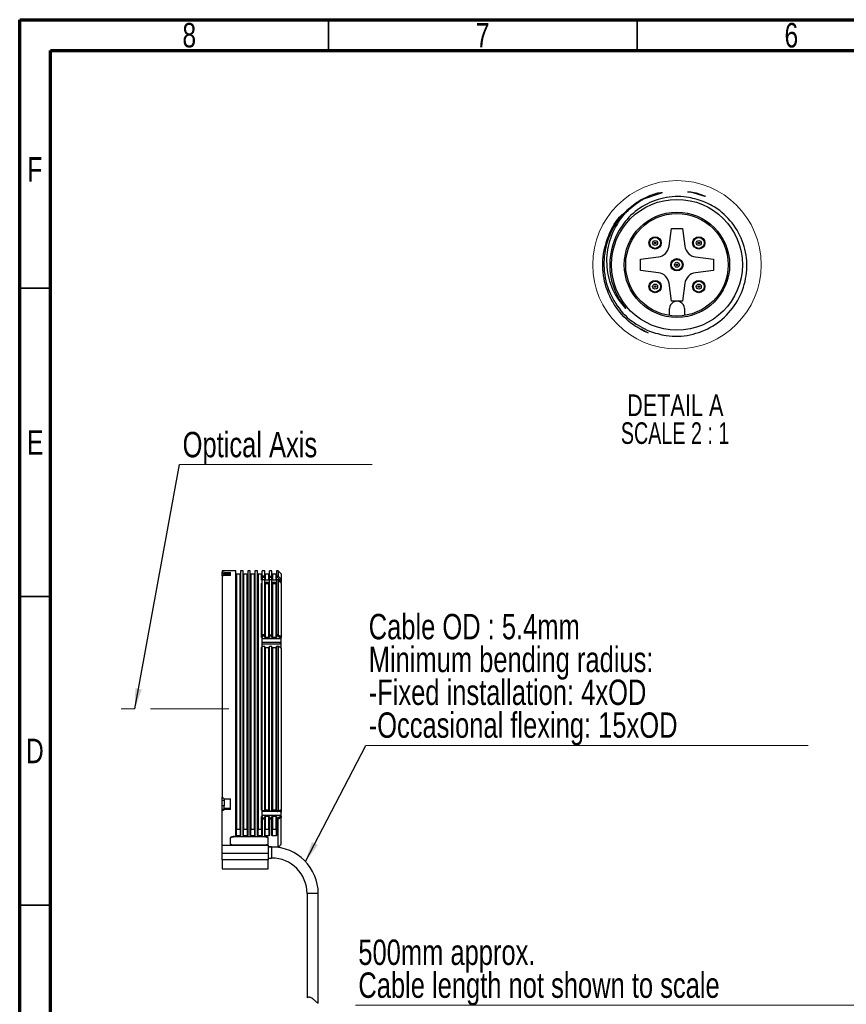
# Model space of a CAD drawing. Header units: millimetres. Extents: x 15 to 415, y 5 to 292.
# Tile 9 of 58: x 15 to 149, y 132 to 292. Entities that reach past the tile are written whole.
import ezdxf

# ---------------------------------------------------------------- set-up
doc = ezdxf.new("R2010")
doc.units = ezdxf.units.MM
doc.linetypes.add('CENTERX2', pattern=[20.32, 12.7, -2.54, 2.54, -2.54])
doc.styles.add('SLDTEXTSTYLE0', font='TXT', dxfattribs={"width": 0.75})
doc.styles.add('SLDTEXTSTYLE5', font='TXT', dxfattribs={"width": 0.681818})
doc.dimstyles.new('SLDDIMSTYLE2', dxfattribs={"dimtxt": 0.18, "dimasz": 3.302, "dimexe": 0, "dimexo": 0.0625, "dimgap": 0, "dimtad": 0, "dimtih": 1, "dimtoh": 1, "dimdec": 0, "dimrnd": 1e-09, "dimzin": 0, "dimdsep": 46, "dimtxsty": 'Standard', "dimsah": 1, "dimcen": 0.09, "dimadec": 0, "dimazin": 0, "dimtfac": 3.302, "dimtdec": 0, "dimtofl": 0, "dimtmove": 0, "dimatfit": 3, "dimfxl": 1, "dimfrac": 2, "dimtolj": 1, "dimtzin": 0, "dimarcsym": 0})

# ---------------------------------------------------------------- blocks, each defined once
blk = doc.blocks.new('SW_NOTE_0_2')
at = {"color": 0, "linetype": 'Continuous', "lineweight": 0}
blk.add_line((31.19, 0), (0, 0), dxfattribs=at)
at = {"color": 0, "linetype": 'Continuous', "lineweight": 0, "insert": (0.49, 5.31), "char_height": 4.1157, "attachment_point": 1, "style": 'SLDTEXTSTYLE0'}
blk.add_mtext('Optical Axis', dxfattribs=at)
blk = doc.blocks.new('SW_NOTE_0_3')
at = {"color": 0, "linetype": 'Continuous', "lineweight": 0}
blk.add_line((71.62, 0), (0, 0), dxfattribs=at)
at = {"color": 0, "linetype": 'Continuous', "lineweight": 0, "char_height": 4.1157, "attachment_point": 1, "style": 'SLDTEXTSTYLE0'}
for s, insert in [('Cable OD : 5.4mm', (0.44, 21.35)), ('Minimum bending radius:', (0.44, 16.03)), ('-Fixed installation: 4xOD', (0.44, 10.71)), ('-Occasional flexing: 15xOD', (0.44, 5.39))]:
    blk.add_mtext(s, dxfattribs=dict(at, insert=insert))
blk = doc.blocks.new('SW_NOTE_0_4')
at = {"color": 0, "linetype": 'Continuous', "lineweight": 0}
blk.add_line((86.33, 0), (0, 0), dxfattribs=at)
at = {"color": 0, "linetype": 'Continuous', "lineweight": 0, "char_height": 4.1157, "attachment_point": 1, "style": 'SLDTEXTSTYLE0'}
for s, insert in [('500mm approx.', (0.46, 10.66)), ('Cable length not shown to scale', (0.46, 5.33))]:
    blk.add_mtext(s, dxfattribs=dict(at, insert=insert))
blk = doc.blocks.new('SW_NOTE_0_9')
at = {"color": 0, "linetype": 'Continuous', "lineweight": 0, "char_height": 3.5, "attachment_point": 2}
for s, insert, style in [('DETAIL A', (9.41, 4.51), 'SLDTEXTSTYLE0'), ('SCALE 2 : 1', (9.38, -0.01), 'SLDTEXTSTYLE5')]:
    blk.add_mtext(s, dxfattribs=dict(at, insert=insert, style=style))

msp = doc.modelspace()

# ---------------------------------------------------------------- linework, layer by layer
at = {"color": 7, "linetype": 'Continuous', "lineweight": 70}
for p, q in [((15, 5), (15, 292)), ((15, 292), (415, 292)), ((20, 10), (20, 287)), ((20, 287), (410, 287))]:
    msp.add_line(p, q, dxfattribs=at)
at = {"color": 7, "linetype": 'Continuous', "lineweight": 35}
for p, q in [((65, 287), (65, 292)), ((115, 287), (115, 292)), ((20, 248.5), (15, 248.5)), ((20, 198.5), (15, 198.5)), ((15, 148.5), (20, 148.5)), ((20, 148.5), (15, 148.5))]:
    msp.add_line(p, q, dxfattribs=at)
at = {"color": 7, "linetype": 'Continuous', "lineweight": 25}
for p, q in [((115.904732, 262.923377), (119.095988, 263.988654)), ((123.631722, 264.094064), (125.960029, 263.411668)), ((120.151824, 255.282769), (120.533193, 258.179563)), ((120.533193, 258.179563), (122.333193, 258.179563)), ((122.333193, 258.179563), (122.714563, 255.282769)), ((115.533193, 253.179564), (118.429986, 253.560933)), ((115.533193, 251.379563), (115.533193, 253.179564)), ((124.4364, 253.560933), (127.333192, 253.179564)), ((127.333192, 253.179564), (127.333192, 251.379563)), ((118.429986, 250.998194), (115.533193, 251.379563)), ((127.333192, 251.379563), (124.4364, 250.998194)), ((120.533193, 246.379564), (120.151824, 249.276357)), ((122.714563, 249.276357), (122.333193, 246.379564)), ((122.333193, 246.379564), (120.533193, 246.379564)), ((120.233193, 244.06677), (120.233193, 245.179562)), ((122.633193, 245.179562), (122.633193, 244.06677)), ((116.829971, 241.178828), (115.611554, 241.859643)), ((50.01113, 202.702992), (47.777796, 202.702992)), ((47.777796, 202.702992), (47.777796, 202.470636)), ((50.01113, 159.800158), (50.01113, 202.702992)), ((51.177796, 202.702992), (50.76113, 202.702992)), ((50.76113, 202.702992), (50.76113, 159.800158)), ((51.177796, 159.800158), (51.177796, 202.702992)), ((52.344463, 202.702992), (51.927796, 202.702992)), ((51.927796, 202.702992), (51.927796, 159.800158)), ((52.344463, 159.800158), (52.344463, 202.702992)), ((53.51113, 202.702992), (53.094463, 202.702992)), ((53.094463, 202.702992), (53.094463, 159.800158)), ((53.51113, 159.800158), (53.51113, 202.702992)), ((54.677796, 202.702992), (54.26113, 202.702992)), ((54.26113, 201.843264), (54.26113, 202.702992)), ((54.677796, 201.843264), (54.677796, 202.702992)), ((55.844463, 202.702992), (55.427796, 202.702992)), ((55.427796, 201.843264), (55.427796, 202.702992)), ((55.844463, 201.843264), (55.844463, 202.702992)), ((56.844463, 202.702992), (56.594463, 202.702992)), ((56.594463, 202.702992), (56.594463, 201.843264)), ((57.344463, 202.202992), (56.844463, 202.702992)), ((56.844463, 202.702992), (56.844463, 201.843264)), ((47.777796, 202.240185), (47.777796, 202.470636)), ((47.777796, 202.145858), (47.777796, 202.240185)), ((48.11113, 202.145858), (47.777796, 202.145858)), ((47.777796, 201.847778), (47.777796, 202.145858)), ((47.777796, 201.847778), (47.777796, 166.015669)), ((48.11113, 202.420604), (49.11113, 202.420604)), ((48.11113, 202.420604), (48.11113, 202.190178)), ((48.11113, 202.145858), (48.11113, 202.190178)), ((48.11113, 202.190178), (49.11113, 202.190178)), ((48.11113, 201.936118), (48.11113, 202.145858)), ((49.11113, 201.936118), (48.11113, 201.936118)), ((49.11113, 201.936118), (49.11113, 202.420604)), ((50.677796, 202.119659), (50.094463, 202.119659)), ((51.844463, 202.119659), (51.26113, 202.119659)), ((53.01113, 202.119659), (52.427796, 202.119659)), ((54.177796, 202.119659), (53.594463, 202.119659)), ((54.177796, 201.166467), (54.26113, 201.166467)), ((54.677796, 201.843264), (54.26113, 201.843264)), ((54.26113, 201.608727), (54.26113, 201.843264)), ((54.26113, 201.608727), (54.26113, 201.253545)), ((54.677796, 201.608727), (54.26113, 201.608727)), ((54.677796, 201.229493), (54.26113, 201.229493)), ((54.26113, 192.288985), (54.26113, 201.229493)), ((54.677796, 201.608727), (54.677796, 201.843264)), ((54.677796, 201.253545), (54.677796, 201.608727)), ((54.677796, 192.288985), (54.677796, 201.229493)), ((55.344463, 202.119659), (54.76113, 202.119659)), ((55.344463, 201.166467), (54.76113, 201.166467)), ((55.427796, 201.843264), (55.844463, 201.843264)), ((55.427796, 201.608727), (55.427796, 201.843264)), ((55.427796, 201.253545), (55.427796, 201.608727)), ((55.844463, 201.608727), (55.427796, 201.608727)), ((55.844463, 201.229493), (55.427796, 201.229493)), ((55.427796, 192.288985), (55.427796, 201.229493)), ((55.844463, 201.608727), (55.844463, 201.843264)), ((55.844463, 201.253545), (55.844463, 201.608727)), ((55.844463, 192.288985), (55.844463, 201.229493)), ((56.51113, 202.119659), (55.927796, 202.119659)), ((56.51113, 201.166467), (55.927796, 201.166467)), ((56.844463, 201.843264), (56.594463, 201.843264)), ((56.594463, 201.608727), (56.594463, 201.843264)), ((56.594463, 201.253545), (56.594463, 201.608727)), ((56.771831, 201.608727), (56.594463, 201.608727)), ((56.594463, 201.229493), (56.594463, 192.288985)), ((56.824587, 201.229493), (56.594463, 201.229493)), ((56.824587, 201.229493), (56.844463, 201.225104)), ((56.844463, 201.843264), (56.860001, 201.820697)), ((56.844463, 201.225104), (56.844463, 192.291605)), ((57.311203, 200.724767), (56.844463, 201.225104)), ((56.860001, 201.820697), (57.344463, 201.316245)), ((57.177796, 200.867776), (57.177796, 201.186193)), ((57.344463, 202.202992), (57.344463, 201.316245)), ((57.344463, 201.252433), (57.344463, 201.316245)), ((57.344463, 201.252433), (57.344463, 200.868592)), ((54.177796, 191.862332), (54.177796, 200.651342)), ((54.677796, 200.817851), (55.427796, 200.817851)), ((54.76113, 200.651342), (54.76113, 191.862332)), ((54.76113, 200.651342), (55.344463, 200.651342)), ((55.344463, 191.862332), (55.344463, 200.651342)), ((55.844463, 200.817851), (56.594463, 200.817851)), ((55.927796, 200.651342), (55.927796, 191.862332)), ((55.927796, 200.651342), (56.51113, 200.651342)), ((56.51113, 191.862332), (56.51113, 200.651342)), ((57.344463, 200.676076), (57.311203, 200.724767)), ((57.344463, 200.676076), (57.344463, 192.044609)), ((54.177796, 191.862332), (54.26113, 191.862332)), ((54.677796, 192.288985), (54.26113, 192.288985)), ((54.26113, 192.070911), (54.26113, 192.288985)), ((54.677796, 192.070911), (54.26113, 192.070911)), ((54.26113, 192.070911), (54.26113, 191.904035)), ((54.26113, 190.483198), (54.26113, 191.862332)), ((54.26113, 191.69552), (57.177796, 191.69552)), ((54.677796, 192.070911), (54.677796, 192.288985)), ((54.677796, 191.904035), (54.677796, 192.070911)), ((55.344463, 191.862332), (54.76113, 191.862332)), ((55.427796, 192.288985), (55.844463, 192.288985)), ((55.427796, 192.070911), (55.427796, 192.288985)), ((55.844463, 192.070911), (55.427796, 192.070911)), ((55.427796, 191.904035), (55.427796, 192.070911)), ((55.844463, 192.070911), (55.844463, 192.288985)), ((55.844463, 191.904035), (55.844463, 192.070911)), ((56.51113, 191.862332), (55.927796, 191.862332)), ((56.839941, 192.288985), (56.594463, 192.288985)), ((56.594463, 192.070911), (56.594463, 192.288985)), ((56.774864, 192.070911), (56.594463, 192.070911)), ((56.594463, 191.904035), (56.594463, 192.070911)), ((56.844463, 192.291605), (56.839941, 192.288985)), ((57.177796, 191.69552), (57.177796, 191.869211)), ((57.340671, 192.043316), (57.344463, 192.044609)), ((57.344463, 192.044609), (57.344463, 191.836022)), ((57.344463, 191.251922), (57.344463, 191.836022)), ((54.177796, 163.913104), (54.177796, 190.274619)), ((54.26113, 191.111638), (57.177796, 191.111638)), ((57.177796, 190.819673), (54.26113, 190.819673)), ((54.26113, 190.483198), (54.677796, 190.483198)), ((54.26113, 190.424765), (54.26113, 190.483198)), ((54.677796, 190.424765), (54.26113, 190.424765)), ((54.26113, 163.777821), (54.26113, 190.424765)), ((54.677796, 190.424765), (54.677796, 190.483198)), ((54.677796, 163.777821), (54.677796, 190.424765)), ((54.76113, 190.274619), (54.76113, 163.913104)), ((54.76113, 190.274619), (55.344463, 190.274619)), ((55.344463, 163.913104), (55.344463, 190.274619)), ((55.427796, 190.483198), (55.844463, 190.483198)), ((55.427796, 190.424765), (55.427796, 190.483198)), ((55.427796, 163.777821), (55.427796, 190.424765)), ((55.844463, 190.424765), (55.427796, 190.424765)), ((55.844463, 190.424765), (55.844463, 190.483198)), ((55.844463, 163.777821), (55.844463, 190.424765)), ((55.927796, 190.274619), (55.927796, 163.913104)), ((55.927796, 190.274619), (56.51113, 190.274619)), ((56.51113, 163.913104), (56.51113, 190.274619)), ((56.594463, 190.483198), (56.774864, 190.483198)), ((56.594463, 190.424765), (56.594463, 190.483198)), ((56.594463, 190.424765), (56.594463, 163.777821)), ((56.839941, 190.424765), (56.594463, 190.424765)), ((56.844463, 190.421997), (56.839941, 190.424765)), ((56.844463, 190.421997), (56.844463, 163.777821)), ((57.177796, 191.111638), (57.177796, 190.819673)), ((57.344463, 190.168221), (57.340671, 190.173495)), ((57.344463, 190.959839), (57.344463, 191.251922)), ((57.344463, 190.375595), (57.344463, 190.959839)), ((57.344463, 190.168221), (57.344463, 190.375595)), ((57.344463, 190.168221), (57.344463, 164.020995)), ((54.71113, 182.393562), (54.677796, 182.426895)), ((54.677796, 181.826895), (54.71113, 181.860228)), ((47.777796, 165.462815), (47.777796, 165.995853)), ((47.777796, 165.995157), (47.803911, 165.995157)), ((48.11113, 165.462815), (47.777796, 165.462815)), ((47.777796, 164.5826), (47.777796, 165.462815)), ((48.11113, 164.5826), (47.777796, 164.5826)), ((47.777796, 164.003088), (47.777796, 164.5826)), ((48.11113, 165.755272), (48.11113, 165.462815)), ((48.11113, 165.755272), (49.11113, 165.755272)), ((48.11113, 165.462815), (48.11113, 164.5826)), ((48.11113, 164.188397), (48.11113, 164.5826)), ((49.11113, 164.02356), (49.11113, 165.755272)), ((47.777796, 163.954224), (47.777796, 164.003088)), ((47.777796, 163.789369), (47.777796, 163.954224)), ((47.777796, 158.246457), (47.777796, 163.789369)), ((48.11113, 164.188397), (48.11113, 164.02356)), ((49.11113, 164.188397), (48.11113, 164.188397)), ((49.11113, 164.02356), (48.11113, 164.02356)), ((54.177796, 162.871629), (54.26113, 162.871629)), ((54.177796, 160.840325), (54.177796, 162.871629)), ((54.677796, 163.777821), (54.26113, 163.777821)), ((54.26113, 163.691974), (54.26113, 163.777821)), ((54.677796, 163.691974), (54.26113, 163.691974)), ((54.26113, 162.871629), (54.26113, 163.679414)), ((57.177796, 163.679414), (54.26113, 163.679414)), ((57.177796, 163.050368), (54.26113, 163.050368)), ((54.26113, 162.827007), (54.26113, 162.624563)), ((54.677796, 163.691974), (54.677796, 163.777821)), ((54.677796, 162.624563), (54.677796, 162.827007)), ((55.344463, 163.913104), (54.76113, 163.913104)), ((55.344463, 162.871629), (54.76113, 162.871629)), ((54.76113, 162.871629), (54.76113, 160.840325)), ((55.344463, 160.840325), (55.344463, 162.871629)), ((55.427796, 163.777821), (55.844463, 163.777821)), ((55.427796, 163.691974), (55.427796, 163.777821)), ((55.844463, 163.691974), (55.427796, 163.691974)), ((55.427796, 162.827007), (55.427796, 162.624563)), ((55.844463, 163.691974), (55.844463, 163.777821)), ((55.844463, 162.624563), (55.844463, 162.827007)), ((56.51113, 163.913104), (55.927796, 163.913104)), ((56.51113, 162.871629), (55.927796, 162.871629)), ((55.927796, 162.871629), (55.927796, 160.840325)), ((56.51113, 160.840325), (56.51113, 162.871629)), ((56.844463, 163.777821), (56.594463, 163.777821)), ((56.594463, 163.691974), (56.594463, 163.777821)), ((56.771831, 163.691974), (56.594463, 163.691974)), ((56.594463, 162.827007), (56.594463, 162.624563)), ((56.844463, 163.777821), (56.860001, 163.769561)), ((56.860001, 163.769561), (57.344463, 164.020995)), ((57.177796, 163.679414), (57.177796, 163.903241)), ((57.177796, 162.838605), (57.177796, 163.050368)), ((57.344463, 163.88824), (57.344463, 163.935418)), ((57.344463, 163.88824), (57.344463, 163.570237)), ((57.344463, 162.939), (57.344463, 163.570237)), ((57.344463, 162.939), (57.344463, 162.714924)), ((54.26113, 162.454501), (54.26113, 162.624563)), ((54.26113, 162.624563), (54.677796, 162.624563)), ((54.26113, 162.454501), (54.26113, 159.800158)), ((54.677796, 162.454501), (54.26113, 162.454501)), ((54.677796, 162.624563), (54.677796, 162.454501)), ((54.677796, 159.800158), (54.677796, 162.454501)), ((55.427796, 162.624563), (55.844463, 162.624563)), ((55.427796, 162.454501), (55.427796, 162.624563)), ((55.427796, 162.454501), (55.427796, 159.800158)), ((55.844463, 162.454501), (55.427796, 162.454501)), ((55.844463, 162.624563), (55.844463, 162.454501)), ((55.844463, 159.800158), (55.844463, 162.454501)), ((56.594463, 162.624563), (56.778364, 162.624563)), ((56.594463, 162.454501), (56.594463, 162.624563)), ((56.594463, 162.454501), (56.594463, 159.800158)), ((56.837236, 162.454501), (56.594463, 162.454501)), ((56.778364, 162.624563), (56.837236, 162.454501)), ((56.837236, 162.454501), (56.844463, 162.450297)), ((57.339961, 162.715524), (56.844463, 162.450297)), ((56.844463, 157.939945), (56.844463, 162.450297)), ((57.344463, 162.714924), (57.339961, 162.715524)), ((57.344463, 158.344774), (57.344463, 162.714924)), ((49.76113, 159.559428), (49.76113, 159.634435)), ((49.76113, 159.634435), (54.594463, 159.634435)), ((50.094463, 160.840325), (50.677796, 160.840325)), ((50.094463, 159.751147), (50.094463, 160.840325)), ((50.677796, 159.751147), (50.094463, 159.751147)), ((50.677796, 160.840325), (50.677796, 159.751147)), ((51.26113, 160.840325), (51.844463, 160.840325)), ((51.26113, 159.751147), (51.26113, 160.840325)), ((51.844463, 159.751147), (51.26113, 159.751147)), ((51.844463, 160.840325), (51.844463, 159.751147)), ((52.427796, 160.840325), (53.01113, 160.840325)), ((52.427796, 159.751147), (52.427796, 160.840325)), ((53.01113, 159.751147), (52.427796, 159.751147)), ((53.01113, 160.840325), (53.01113, 159.751147)), ((53.594463, 160.840325), (54.177796, 160.840325)), ((53.594463, 159.751147), (53.594463, 160.840325)), ((54.177796, 159.751147), (53.594463, 159.751147)), ((54.177796, 160.840325), (54.177796, 159.751147)), ((54.594463, 159.634435), (54.594463, 159.559428)), ((54.76113, 160.840325), (55.344463, 160.840325)), ((54.76113, 159.751147), (54.76113, 160.840325)), ((55.344463, 159.751147), (54.76113, 159.751147)), ((55.344463, 160.840325), (55.344463, 159.751147)), ((55.927796, 160.840325), (56.51113, 160.840325)), ((55.927796, 159.751147), (55.927796, 160.840325)), ((56.51113, 159.751147), (55.927796, 159.751147)), ((56.51113, 160.840325), (56.51113, 159.751147)), ((47.777796, 158.246457), (55.26113, 158.246457)), ((47.777796, 156.880421), (47.777796, 158.246457)), ((49.094463, 159.352783), (49.094463, 159.277743)), ((49.094463, 159.277743), (49.094463, 158.463248)), ((54.594463, 159.559428), (49.76113, 159.559428)), ((49.76113, 158.260864), (54.594463, 158.260864)), ((55.26113, 159.277743), (55.26113, 159.352783)), ((55.26113, 158.463248), (55.26113, 159.277743)), ((55.26113, 158.246457), (55.26113, 156.880421)), ((56.844463, 157.939945), (57.080437, 158.085994)), ((57.080437, 158.085994), (56.844463, 157.939945)), ((57.344463, 158.344774), (57.344463, 158.345825)), ((55.26113, 156.880421), (47.777796, 156.880421)), ((47.777796, 155.838848), (47.777796, 156.880421)), ((55.26113, 157.939945), (56.844463, 157.939945)), ((55.777796, 157.936326), (55.26113, 157.936326)), ((55.28113, 157.669659), (55.26113, 157.669659)), ((55.26113, 156.880421), (55.26113, 155.838848)), ((55.26113, 156.402992), (55.28113, 156.402992)), ((55.28113, 157.573887), (55.28113, 157.669659)), ((55.28113, 156.402992), (55.28113, 157.573887)), ((55.26113, 155.838848), (47.777796, 155.838848)), ((47.777796, 155.838848), (47.777796, 154.369659)), ((55.26113, 156.136326), (55.777796, 156.136326)), ((55.26113, 154.369659), (55.26113, 155.838848)), ((47.777796, 154.369659), (50.986571, 154.369659)), ((51.902355, 154.369659), (55.26113, 154.369659)), ((61.544463, 150.369659), (61.544463, 133.48178)), ((63.344463, 132.596659), (63.344463, 150.369659))]:
    msp.add_line(p, q, dxfattribs=at)
at = {"color": 8, "linetype": 'Continuous', "lineweight": 25}
for p, q in [((50.094463, 202.119659), (50.094463, 160.840325)), ((50.677796, 160.840325), (50.677796, 202.119659)), ((51.26113, 202.119659), (51.26113, 160.840325)), ((51.844463, 160.840325), (51.844463, 202.119659)), ((52.427796, 202.119659), (52.427796, 160.840325)), ((53.01113, 160.840325), (53.01113, 202.119659)), ((53.594463, 202.119659), (53.594463, 160.840325)), ((54.177796, 201.166467), (54.177796, 202.119659)), ((54.76113, 202.119659), (54.76113, 201.166467)), ((55.344463, 201.166467), (55.344463, 202.119659)), ((55.927796, 202.119659), (55.927796, 201.166467)), ((56.51113, 201.166467), (56.51113, 202.119659)), ((47.777796, 164.003088), (47.847765, 164.003088)), ((55.777796, 157.936326), (55.777796, 156.136326)), ((63.344463, 150.369659), (61.544463, 150.369659))]:
    msp.add_line(p, q, dxfattribs=at)
at = {"color": 7, "linetype": 'CENTERX2', "lineweight": 18}
msp.add_line((48.865116, 180.321469), (31.438448, 180.321469), dxfattribs=at)
at = {"color": 7, "linetype": 'Continuous', "lineweight": 25, "flags": 128}
for points in [[(56.774864, 192.070911), (56.807399, 192.179949), (56.839941, 192.288985)], [(56.774864, 192.070911), (57.000507, 191.957959), (57.177796, 191.869211)], [(56.844463, 192.291605), (57.006787, 192.210383), (57.17373, 192.12685), (57.340671, 192.043316)], [(57.177796, 191.869211), (57.218514, 191.912738), (57.259233, 191.956265), (57.340671, 192.043316)], [(56.774864, 190.483198), (56.807399, 190.453981), (56.839941, 190.424765)], [(57.177796, 190.281497), (56.952155, 190.39445), (56.774864, 190.483198)], [(57.340671, 190.173495), (57.17835, 190.254788), (57.011407, 190.338393), (56.844463, 190.421997)], [(57.340671, 190.173495), (57.259233, 190.227499), (57.218514, 190.254499), (57.177796, 190.281497)], [(57.080437, 158.085994), (57.165671, 158.169535), (57.255067, 158.257154), (57.344463, 158.344774)]]:
    msp.add_lwpolyline(points, dxfattribs=at)
at = {"color": 7, "linetype": 'Continuous', "lineweight": 18}
msp.add_circle((121.433193, 252.279536), 13.642126, dxfattribs=at)
at = {"color": 7, "linetype": 'Continuous', "lineweight": 25}
for centre, radius in [((121.433193, 252.279562), 10.600003), ((121.433195, 252.279564), 8.530934), ((121.433195, 252.279564), 8.299999), ((117.897659, 255.815098), 1), ((117.89766, 255.815097), 0.879386), ((117.897659, 255.815096), 0.399466), ((124.968727, 255.815098), 0.999999), ((124.968727, 255.815097), 0.879386), ((124.968727, 255.815097), 0.399466), ((121.433193, 252.279564), 1), ((121.433192, 252.279563), 0.879384), ((121.433193, 252.279561), 0.399466), ((117.897659, 248.744029), 1), ((117.89766, 248.74403), 0.879386), ((117.897659, 248.74403), 0.399466), ((124.968727, 248.744028), 1), ((124.968727, 248.74403), 0.879386), ((124.968727, 248.74403), 0.399466)]:
    msp.add_circle(centre, radius, dxfattribs=at)
for centre, radius, start, end in [((121.432316, 252.281154), 11.998184, 116.52344015, 121.03536351), ((121.433192, 252.279564), 10.891486, 149.14659889, 220.59119842), ((118.168931, 255.543825), 2.000003, 277.50006338, 352.49990563), ((124.697454, 255.543823), 2.000001, 187.50004165, 262.49995835), ((118.168931, 249.015301), 2.000003, 7.50009437, 82.49993662), ((124.697454, 249.015303), 2.000001, 97.50004165, 172.49995835), ((121.433193, 245.179564), 1.2, 359.99991107, 180.00008893), ((50.094463, 202.202992), 0.083333, 180, 270), ((50.677796, 202.202992), 0.083333, 270, 0), ((51.26113, 202.202992), 0.083333, 180, 270), ((51.844463, 202.202992), 0.083333, 270, 0), ((52.427796, 202.202992), 0.083333, 180, 270), ((53.01113, 202.202992), 0.083333, 270, 0), ((53.594463, 202.202992), 0.083333, 180, 270), ((54.177796, 202.202992), 0.083333, 270, 0), ((54.76113, 202.202992), 0.083333, 180, 270), ((55.344463, 202.202992), 0.083333, 270, 0), ((55.927796, 202.202992), 0.083333, 180, 270), ((56.51113, 202.202992), 0.083333, 270, 0), ((63.595796, 180.036326), 21.75, 106.70341596, 107.16236215), ((50.089371, 160.762029), 0.078461, 86.2792108, 175.71857959), ((50.682888, 160.762029), 0.078461, 4.28142041, 93.7207892), ((51.256038, 160.762029), 0.078461, 86.2792108, 175.71857959), ((51.849555, 160.762029), 0.078461, 4.28142041, 93.7207892), ((52.422705, 160.762029), 0.078461, 86.2792108, 175.71857959), ((53.016221, 160.762029), 0.078461, 4.28142041, 93.7207892), ((53.589371, 160.762029), 0.078461, 86.2792108, 175.71857959), ((54.182888, 160.762029), 0.078461, 4.28142041, 93.7207892), ((54.756038, 160.762029), 0.078461, 86.2792108, 175.71857959), ((55.349555, 160.762029), 0.078461, 4.28142041, 93.7207892), ((55.922705, 160.762029), 0.078461, 86.2792108, 175.71857959), ((56.516221, 160.762029), 0.078461, 4.28142041, 93.7207892), ((55.777796, 150.369659), 7.566667, 0, 90), ((55.777796, 150.369659), 5.766667, 0, 90)]:
    msp.add_arc(centre, radius, start, end, dxfattribs=at)
for centre, major_axis, ratio, start_param, end_param in [((48.11113, 180.036326), (17.242746, -17.242746), 0.853272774, 2.2771873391, 2.2918937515), ((48.11113, 180.036326), (17.065247, -17.065247), 0.853272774, 2.2771873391, 2.2920467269), ((48.11113, 180.036326), (17.976225, 17.976225), 0.7680697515, 0.9158305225, 0.930536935), ((56.26113, 180.036326), (21.008887, 21.008887), 0.2679491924, 1.2591678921, 1.2668388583), ((56.26113, 180.036326), (19.881973, 19.881973), 0.2679491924, 1.2563410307, 1.2644477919), ((56.26113, 180.036326), (19.318517, 19.318517), 0.2679491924, 1.2548037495, 1.2631475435), ((56.26113, 180.036326), (18.191603, 18.191603), 0.2679491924, 1.2514430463, 1.2603051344), ((48.11113, 180.036326), (-21.363002, 21.363002), 0.3546445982, 1.8968964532, 1.9116028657), ((48.11113, 180.036326), (20.729707, 20.729707), 0.4136661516, 4.3052978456, 4.3201572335), ((48.11113, 180.036326), (20.945321, 20.945321), 0.4136661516, 4.305450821, 4.3201572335), ((49.259796, 180.036326), (19.881973, -19.881973), 0.2679491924, 5.3690496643, 5.3778380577), ((49.259796, 180.036326), (21.008887, -21.008887), 0.2679491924, 5.3467966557, 5.3550374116), ((49.259796, 180.036326), (19.318517, -19.318517), 0.2679491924, 5.3850922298, 5.3903288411)]:
    msp.add_ellipse(centre, major_axis=major_axis, ratio=ratio, start_param=start_param, end_param=end_param, dxfattribs=at)
for points, knots in [([(125.694658, 262.556145), (124.800985, 262.836992), (122.720469, 263.490819), (119.22398, 263.290579), (115.732167, 261.898691), (113.366664, 259.86361), (112.391422, 258.345291), (112.083044, 257.865189)], [0, 0, 0, 0, 0.1789111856, 0.4165145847, 0.654135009, 0.8906352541, 1, 1, 1, 1]), ([(116.07436, 263.01655), (116.926816, 263.44622), (117.89969, 263.936585), (118.964225, 263.982919), (119.095988, 263.988654)], [0, 0, 0, 0, 0.8762246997, 1, 1, 1, 1]), ([(123.148549, 264.101441), (123.310143, 264.102485), (124.310553, 264.108951), (125.249301, 263.712616), (126.036416, 263.380299)], [0, 0, 0, 0, 0.1615276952, 1, 1, 1, 1]), ([(115.246447, 262.561789), (114.487944, 262.015111), (112.63898, 260.682501), (110.550316, 257.623559), (109.435293, 253.710271), (109.702624, 249.643448), (111.294846, 245.940591), (113.841397, 243.086064), (116.001722, 242.012367), (116.975025, 241.528629)], [0, 0, 0, 0, 0.1075464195, 0.2621604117, 0.4168081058, 0.5700905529, 0.723058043, 0.8752278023, 1, 1, 1, 1]), ([(113.16251, 245.192936), (112.56728, 245.915777), (111.170526, 247.611982), (110.057309, 250.967138), (110.031482, 254.808055), (111.319632, 258.467093), (113.462919, 261.302103), (115.310599, 262.515131), (116.07436, 263.01655)], [0, 0, 0, 0, 0.1347736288, 0.31625699, 0.4981557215, 0.6815191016, 0.8683522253, 1, 1, 1, 1]), ([(116.975025, 241.528629), (117.86667, 241.244662), (119.998317, 240.565787), (123.610451, 240.728995), (127.294904, 242.13677), (130.289842, 244.706182), (132.254216, 248.103955), (132.969913, 251.940413), (132.37063, 255.784463), (130.538358, 259.174288), (128.115441, 261.428958), (126.334316, 262.258302), (125.694658, 262.556145)], [0, 0, 0, 0, 0.0784911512, 0.1876479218, 0.2968111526, 0.4055261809, 0.5134729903, 0.6213681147, 0.7281036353, 0.8348607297, 0.9406932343, 1, 1, 1, 1]), ([(116.829971, 241.178828), (115.993263, 241.595441), (113.947331, 242.614151), (111.379134, 245.304146), (109.631714, 249.006078), (109.199339, 253.124397), (110.230667, 257.041393), (111.633482, 259.708686), (112.85305, 260.621053), (112.993392, 260.726044)], [0, 0, 0, 0, 0.1188500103, 0.2906141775, 0.4623815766, 0.6341396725, 0.8059044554, 0.977664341, 1, 1, 1, 1]), ([(117.897659, 255.697539), (117.885082, 255.698814), (117.859928, 255.701362), (117.828887, 255.718009), (117.806081, 255.739227), (117.790993, 255.762481), (117.781879, 255.788219), (117.779093, 255.81534), (117.782381, 255.842479), (117.789456, 255.863029), (117.8016, 255.886617), (117.820329, 255.90566), (117.846475, 255.921863), (117.867784, 255.929322), (117.884943, 255.932236), (117.894191, 255.93254), (117.897659, 255.932654)], [0, 0, 0, 0, 0.1020847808, 0.2041693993, 0.279531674, 0.3539784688, 0.4274051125, 0.4997307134, 0.5738920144, 0.6482068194, 0.6752290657, 0.7895289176, 0.8589135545, 0.9247357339, 0.9717758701, 1, 1, 1, 1]), ([(117.897659, 255.932654), (117.910236, 255.93138), (117.93539, 255.928831), (117.966431, 255.912185), (117.989237, 255.890966), (118.004326, 255.867713), (118.013439, 255.841976), (118.016225, 255.814856), (118.012937, 255.787717), (118.005862, 255.767166), (117.993718, 255.743576), (117.97499, 255.724533), (117.948843, 255.70833), (117.927534, 255.700872), (117.910375, 255.697957), (117.901127, 255.697653), (117.897659, 255.697539)], [0, 0, 0, 0, 0.10208370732, 0.20416962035, 0.2795320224, 0.35397894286, 0.42740529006, 0.49972096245, 0.57388224, 0.64820713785, 0.6752294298, 0.78952861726, 0.85891337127, 0.92473685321, 0.97177582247, 1, 1, 1, 1]), ([(124.968727, 255.697539), (124.95615, 255.698814), (124.930996, 255.701362), (124.899955, 255.718009), (124.877149, 255.739227), (124.862061, 255.762481), (124.852946, 255.788219), (124.850161, 255.81534), (124.853448, 255.842479), (124.860524, 255.863029), (124.872668, 255.886617), (124.891396, 255.90566), (124.917543, 255.921863), (124.938852, 255.929322), (124.956011, 255.932236), (124.965259, 255.93254), (124.968727, 255.932654)], [0, 0, 0, 0, 0.1020858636, 0.204170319, 0.2795315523, 0.3539782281, 0.4274051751, 0.499730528, 0.5738915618, 0.648206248, 0.6752284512, 0.7895281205, 0.8589137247, 0.9247346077, 0.9717759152, 1, 1, 1, 1]), ([(124.968727, 255.932654), (124.981304, 255.93138), (125.006458, 255.928831), (125.037499, 255.912184), (125.060305, 255.890966), (125.075394, 255.867713), (125.084507, 255.841976), (125.087293, 255.814856), (125.084005, 255.787717), (125.07693, 255.767166), (125.064786, 255.743576), (125.046057, 255.724533), (125.019911, 255.70833), (124.998602, 255.700872), (124.981443, 255.697957), (124.972195, 255.697653), (124.968727, 255.697539)], [0, 0, 0, 0, 0.1020838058, 0.2041686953, 0.2795320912, 0.3539790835, 0.4274055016, 0.4997211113, 0.5738824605, 0.648207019, 0.675229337, 0.7895294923, 0.8589132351, 0.9247367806, 0.9717757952, 1, 1, 1, 1]), ([(121.433193, 252.162004), (121.420616, 252.163278), (121.395462, 252.165827), (121.364421, 252.182473), (121.341615, 252.203692), (121.326526, 252.226945), (121.317413, 252.252684), (121.314626, 252.279804), (121.317915, 252.306944), (121.32499, 252.327494), (121.337135, 252.351082), (121.355862, 252.370125), (121.382009, 252.386329), (121.403319, 252.393784), (121.420477, 252.396705), (121.429725, 252.397008), (121.433193, 252.397122)], [0, 0, 0, 0, 0.1020834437, 0.2041702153, 0.2795315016, 0.3539782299, 0.4274043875, 0.4997300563, 0.57389144, 0.6482061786, 0.6752284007, 0.7895264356, 0.8589120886, 0.9247354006, 0.9717758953, 1, 1, 1, 1]), ([(121.433193, 252.397122), (121.433308, 252.397121), (121.434459, 252.397108), (121.438603, 252.397087), (121.454088, 252.396092), (121.473619, 252.391307), (121.497406, 252.379224), (121.521607, 252.359927), (121.537485, 252.336943), (121.548648, 252.308383), (121.550835, 252.29286), (121.550749, 252.279103), (121.550747, 252.277951), (121.550686, 252.273923), (121.549747, 252.258669), (121.544932, 252.23913), (121.532856, 252.215367), (121.517706, 252.196177), (121.49624, 252.179564), (121.468464, 252.165787), (121.446755, 252.163459), (121.433193, 252.162004)], [0, 0, 0, 0, 0.0009379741, 0.0093722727, 0.0337416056, 0.1272594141, 0.1701661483, 0.2503763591, 0.3772018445, 0.3909085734, 0.5001434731, 0.5010839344, 0.5029547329, 0.5095183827, 0.5338851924, 0.6274005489, 0.6703117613, 0.750517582, 0.8239445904, 0.890015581, 1, 1, 1, 1]), ([(117.897659, 248.626469), (117.885082, 248.627745), (117.859928, 248.630296), (117.828896, 248.646938), (117.806095, 248.668143), (117.791006, 248.691386), (117.781883, 248.71713), (117.779092, 248.744261), (117.78238, 248.771409), (117.789458, 248.791959), (117.801598, 248.815551), (117.820327, 248.834595), (117.846477, 248.850791), (117.867783, 248.858256), (117.884943, 248.861169), (117.894191, 248.861473), (117.897659, 248.861587)], [0, 0, 0, 0, 0.1020864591, 0.2041710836, 0.2794587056, 0.353881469, 0.4273360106, 0.4997236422, 0.5738847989, 0.6482000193, 0.6752318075, 0.7895308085, 0.8589101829, 0.9247357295, 0.9717758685, 1, 1, 1, 1]), ([(117.897659, 248.861587), (117.910236, 248.860313), (117.93539, 248.857765), (117.966431, 248.841118), (117.989237, 248.819899), (118.004326, 248.796646), (118.013439, 248.770908), (118.016225, 248.743787), (118.012938, 248.716647), (118.005862, 248.696098), (117.993718, 248.672509), (117.97499, 248.653467), (117.948844, 248.637263), (117.927534, 248.629807), (117.910375, 248.626886), (117.901127, 248.626583), (117.897659, 248.626469)], [0, 0, 0, 0, 0.1020834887, 0.2041691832, 0.2795314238, 0.3539781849, 0.4274043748, 0.499729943, 0.5738910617, 0.6482062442, 0.6752284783, 0.789527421, 0.8589120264, 0.9247353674, 0.9717758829, 1, 1, 1, 1]), ([(124.968727, 248.626469), (124.95615, 248.627745), (124.930996, 248.630296), (124.899954, 248.646942), (124.877151, 248.668161), (124.862059, 248.691412), (124.852947, 248.71715), (124.850161, 248.74427), (124.853448, 248.771409), (124.860526, 248.791959), (124.872665, 248.815551), (124.891395, 248.834596), (124.917545, 248.850791), (124.938851, 248.858256), (124.956011, 248.861169), (124.965259, 248.861473), (124.968727, 248.861587)], [0, 0, 0, 0, 0.1020875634, 0.2041720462, 0.2795332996, 0.3539715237, 0.4274080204, 0.499723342, 0.5738843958, 0.648199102, 0.6752302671, 0.7895299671, 0.8589103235, 0.9247345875, 0.9717759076, 1, 1, 1, 1]), ([(124.968727, 248.861587), (124.981304, 248.860313), (125.006458, 248.857765), (125.037499, 248.841118), (125.060305, 248.819899), (125.075394, 248.796646), (125.084507, 248.770908), (125.087292, 248.743787), (125.084006, 248.716647), (125.07693, 248.696098), (125.064786, 248.672509), (125.046057, 248.653467), (125.019912, 248.637262), (124.998602, 248.629807), (124.981443, 248.626886), (124.972195, 248.626583), (124.968727, 248.626469)], [0, 0, 0, 0, 0.1020835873, 0.2041682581, 0.2795314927, 0.3539783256, 0.4274045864, 0.4997300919, 0.5738912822, 0.6482061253, 0.6752283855, 0.789528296, 0.8589118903, 0.9247352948, 0.9717758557, 1, 1, 1, 1]), ([(54.26113, 201.253545), (54.260147, 201.243418), (54.25818, 201.223156), (54.242777, 201.196308), (54.220313, 201.176685), (54.197108, 201.167547), (54.182725, 201.166743), (54.177796, 201.166467)], [0, 0, 0, 0, 0.22701010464, 0.45418166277, 0.67637889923, 0.88909181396, 1, 1, 1, 1]), ([(54.76113, 201.166467), (54.75206, 201.167373), (54.733926, 201.169183), (54.709654, 201.183221), (54.690811, 201.204042), (54.679634, 201.228694), (54.678361, 201.245914), (54.677796, 201.253545)], [0, 0, 0, 0, 0.203225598, 0.4063159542, 0.613215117, 0.8286081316, 1, 1, 1, 1]), ([(55.427796, 201.253545), (55.426814, 201.243418), (55.424847, 201.223156), (55.409444, 201.196308), (55.38698, 201.176685), (55.363775, 201.167547), (55.349392, 201.166743), (55.344463, 201.166467)], [0, 0, 0, 0, 0.22701010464, 0.45418166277, 0.67637889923, 0.88909181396, 1, 1, 1, 1]), ([(55.927796, 201.166467), (55.918726, 201.167373), (55.900592, 201.169183), (55.876321, 201.183221), (55.857478, 201.204042), (55.846301, 201.228694), (55.845027, 201.245914), (55.844463, 201.253545)], [0, 0, 0, 0, 0.203225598, 0.4063159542, 0.613215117, 0.8286081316, 1, 1, 1, 1]), ([(56.594463, 201.253545), (56.59348, 201.243418), (56.591514, 201.223156), (56.576111, 201.196308), (56.553647, 201.176685), (56.530441, 201.167547), (56.516059, 201.166743), (56.51113, 201.166467)], [0, 0, 0, 0, 0.2270101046, 0.4541816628, 0.6763788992, 0.889091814, 1, 1, 1, 1]), ([(56.771831, 201.608727), (56.779187, 201.626389), (56.797578, 201.670545), (56.826974, 201.7412), (56.848992, 201.794198), (56.860001, 201.820697)], [0, 0, 0, 0, 0.24999995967, 0.62499993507, 1, 1, 1, 1]), ([(57.177796, 201.186193), (57.110156, 201.256635), (56.974874, 201.397518), (56.839512, 201.538324), (56.771831, 201.608727)], [0, 0, 0, 0, 0.4999999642, 1, 1, 1, 1]), ([(57.177796, 201.186193), (57.205576, 201.197224), (57.261135, 201.219286), (57.316687, 201.241384), (57.344463, 201.252433)], [0, 0, 0, 0, 0.49999986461, 1, 1, 1, 1]), ([(54.177796, 200.651342), (54.186707, 200.652239), (54.204518, 200.654032), (54.228403, 200.667896), (54.24722, 200.68854), (54.259049, 200.713882), (54.260468, 200.73209), (54.26113, 200.740586)], [0, 0, 0, 0, 0.19709272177, 0.39398465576, 0.59643059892, 0.81168847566, 1, 1, 1, 1]), ([(54.677796, 200.740586), (54.678818, 200.729997), (54.680861, 200.708807), (54.696901, 200.680847), (54.720155, 200.66082), (54.743194, 200.652229), (54.756907, 200.651551), (54.76113, 200.651342)], [0, 0, 0, 0, 0.234379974, 0.4690285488, 0.6952118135, 0.906147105, 1, 1, 1, 1]), ([(55.344463, 200.651342), (55.353373, 200.652239), (55.371185, 200.654032), (55.395069, 200.667896), (55.413886, 200.68854), (55.425716, 200.713882), (55.427134, 200.73209), (55.427796, 200.740586)], [0, 0, 0, 0, 0.1970927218, 0.3939846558, 0.5964305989, 0.8116884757, 1, 1, 1, 1]), ([(55.844463, 200.740586), (55.845484, 200.729997), (55.847528, 200.708807), (55.863568, 200.680847), (55.886822, 200.66082), (55.90986, 200.652229), (55.923574, 200.651551), (55.927796, 200.651342)], [0, 0, 0, 0, 0.234379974, 0.4690285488, 0.6952118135, 0.906147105, 1, 1, 1, 1]), ([(56.51113, 200.651342), (56.52004, 200.652239), (56.537851, 200.654032), (56.561736, 200.667896), (56.580553, 200.68854), (56.592383, 200.713882), (56.593801, 200.73209), (56.594463, 200.740586)], [0, 0, 0, 0, 0.19709272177, 0.39398465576, 0.59643059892, 0.81168847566, 1, 1, 1, 1]), ([(57.344463, 200.754133), (57.344463, 200.775169), (57.344463, 200.807676), (57.344463, 200.828392), (57.344463, 200.835703)], [0, 0, 0, 0, 0.6470925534, 1, 1, 1, 1]), ([(54.26113, 191.904035), (54.260207, 191.899344), (54.258363, 191.889961), (54.243976, 191.877457), (54.222806, 191.868026), (54.199379, 191.86304), (54.183917, 191.862533), (54.177796, 191.862332)], [0, 0, 0, 0, 0.2149240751, 0.4298510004, 0.6446950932, 0.8593637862, 1, 1, 1, 1]), ([(54.76113, 191.862332), (54.751767, 191.862793), (54.733042, 191.863714), (54.708083, 191.870894), (54.689236, 191.881464), (54.679227, 191.893191), (54.678203, 191.900949), (54.677796, 191.904035)], [0, 0, 0, 0, 0.2144633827, 0.4289238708, 0.6434680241, 0.8581878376, 1, 1, 1, 1]), ([(55.427796, 191.904035), (55.426874, 191.899344), (55.425029, 191.889961), (55.410643, 191.877457), (55.389473, 191.868026), (55.366045, 191.86304), (55.350583, 191.862533), (55.344463, 191.862332)], [0, 0, 0, 0, 0.2149240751, 0.4298510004, 0.6446950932, 0.8593637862, 1, 1, 1, 1]), ([(55.927796, 191.862332), (55.918434, 191.862793), (55.899709, 191.863714), (55.874749, 191.870894), (55.855903, 191.881464), (55.845893, 191.893191), (55.84487, 191.900949), (55.844463, 191.904035)], [0, 0, 0, 0, 0.2144633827, 0.4289238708, 0.6434680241, 0.8581878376, 1, 1, 1, 1]), ([(56.594463, 191.904035), (56.593541, 191.899344), (56.591696, 191.889961), (56.57731, 191.877457), (56.556139, 191.868026), (56.532712, 191.86304), (56.51725, 191.862533), (56.51113, 191.862332)], [0, 0, 0, 0, 0.2149240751, 0.4298510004, 0.6446950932, 0.8593637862, 1, 1, 1, 1]), ([(54.177796, 190.274619), (54.187159, 190.27508), (54.205884, 190.276), (54.230843, 190.283181), (54.24969, 190.29375), (54.259699, 190.305478), (54.260723, 190.313236), (54.26113, 190.316322)], [0, 0, 0, 0, 0.2144633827, 0.4289238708, 0.6434680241, 0.8581878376, 1, 1, 1, 1]), ([(54.677796, 190.316322), (54.678719, 190.31163), (54.680563, 190.302248), (54.69495, 190.289743), (54.71612, 190.280313), (54.739547, 190.275327), (54.75501, 190.27482), (54.76113, 190.274619)], [0, 0, 0, 0, 0.2149240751, 0.4298510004, 0.6446950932, 0.8593637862, 1, 1, 1, 1]), ([(55.344463, 190.274619), (55.353826, 190.27508), (55.372551, 190.276), (55.39751, 190.283181), (55.416357, 190.29375), (55.426366, 190.305478), (55.427389, 190.313236), (55.427796, 190.316322)], [0, 0, 0, 0, 0.2144633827, 0.4289238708, 0.6434680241, 0.8581878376, 1, 1, 1, 1]), ([(55.844463, 190.316322), (55.845385, 190.31163), (55.84723, 190.302248), (55.861617, 190.289743), (55.882787, 190.280313), (55.906214, 190.275327), (55.921676, 190.27482), (55.927796, 190.274619)], [0, 0, 0, 0, 0.2149240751, 0.4298510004, 0.6446950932, 0.8593637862, 1, 1, 1, 1]), ([(56.51113, 190.274619), (56.520492, 190.27508), (56.539218, 190.276), (56.564177, 190.283181), (56.583023, 190.29375), (56.593033, 190.305478), (56.594056, 190.313236), (56.594463, 190.316322)], [0, 0, 0, 0, 0.2144633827, 0.4289238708, 0.6434680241, 0.8581878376, 1, 1, 1, 1]), ([(54.26113, 163.869565), (54.260147, 163.874629), (54.25818, 163.88476), (54.242777, 163.898184), (54.220313, 163.907995), (54.197108, 163.912564), (54.182725, 163.912966), (54.177796, 163.913104)], [0, 0, 0, 0, 0.2270101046, 0.4541816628, 0.6763788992, 0.889091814, 1, 1, 1, 1]), ([(54.177796, 162.871629), (54.186707, 162.87118), (54.204518, 162.870283), (54.228403, 162.863351), (54.24722, 162.85303), (54.259049, 162.840358), (54.260468, 162.831255), (54.26113, 162.827007)], [0, 0, 0, 0, 0.19709272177, 0.39398465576, 0.59643059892, 0.81168847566, 1, 1, 1, 1]), ([(54.76113, 163.913104), (54.75206, 163.912651), (54.733926, 163.911746), (54.709654, 163.904727), (54.690811, 163.894317), (54.679634, 163.88199), (54.678361, 163.87338), (54.677796, 163.869565)], [0, 0, 0, 0, 0.203225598, 0.4063159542, 0.613215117, 0.8286081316, 1, 1, 1, 1]), ([(54.677796, 162.827007), (54.678818, 162.832301), (54.680861, 162.842896), (54.696901, 162.856876), (54.720155, 162.86689), (54.743194, 162.871185), (54.756907, 162.871524), (54.76113, 162.871629)], [0, 0, 0, 0, 0.234379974, 0.4690285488, 0.6952118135, 0.906147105, 1, 1, 1, 1]), ([(55.427796, 163.869565), (55.426814, 163.874629), (55.424847, 163.88476), (55.409444, 163.898184), (55.38698, 163.907995), (55.363775, 163.912564), (55.349392, 163.912966), (55.344463, 163.913104)], [0, 0, 0, 0, 0.2270101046, 0.4541816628, 0.6763788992, 0.889091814, 1, 1, 1, 1]), ([(55.344463, 162.871629), (55.353373, 162.87118), (55.371185, 162.870283), (55.395069, 162.863351), (55.413886, 162.85303), (55.425716, 162.840358), (55.427134, 162.831255), (55.427796, 162.827007)], [0, 0, 0, 0, 0.1970927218, 0.3939846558, 0.5964305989, 0.8116884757, 1, 1, 1, 1]), ([(55.927796, 163.913104), (55.918726, 163.912651), (55.900592, 163.911746), (55.876321, 163.904727), (55.857478, 163.894317), (55.846301, 163.88199), (55.845027, 163.87338), (55.844463, 163.869565)], [0, 0, 0, 0, 0.203225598, 0.4063159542, 0.613215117, 0.8286081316, 1, 1, 1, 1]), ([(55.844463, 162.827007), (55.845484, 162.832301), (55.847528, 162.842896), (55.863568, 162.856876), (55.886822, 162.86689), (55.90986, 162.871185), (55.923574, 162.871524), (55.927796, 162.871629)], [0, 0, 0, 0, 0.234379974, 0.4690285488, 0.6952118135, 0.906147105, 1, 1, 1, 1]), ([(56.594463, 163.869565), (56.59348, 163.874629), (56.591514, 163.88476), (56.576111, 163.898184), (56.553647, 163.907995), (56.530441, 163.912564), (56.516059, 163.912966), (56.51113, 163.913104)], [0, 0, 0, 0, 0.2270101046, 0.4541816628, 0.6763788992, 0.889091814, 1, 1, 1, 1]), ([(56.51113, 162.871629), (56.52004, 162.87118), (56.537851, 162.870283), (56.561736, 162.863351), (56.580553, 162.85303), (56.592383, 162.840358), (56.593801, 162.831255), (56.594463, 162.827007)], [0, 0, 0, 0, 0.19709272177, 0.39398465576, 0.59643059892, 0.81168847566, 1, 1, 1, 1]), ([(57.177796, 163.903241), (57.110156, 163.86802), (56.974874, 163.797579), (56.839512, 163.727176), (56.771831, 163.691974)], [0, 0, 0, 0, 0.4999999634, 1, 1, 1, 1]), ([(56.771831, 163.691974), (56.779187, 163.698439), (56.797578, 163.714601), (56.826974, 163.740463), (56.848992, 163.759862), (56.860001, 163.769561)], [0, 0, 0, 0, 0.2499999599, 0.6249999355, 1, 1, 1, 1]), ([(57.177796, 162.838605), (57.092348, 162.792775), (56.959268, 162.721398), (56.826047, 162.650087), (56.778364, 162.624563)], [0, 0, 0, 0, 0.6420784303, 1, 1, 1, 1]), ([(57.177796, 163.903241), (57.205576, 163.921783), (57.261135, 163.958868), (57.316687, 163.995929), (57.344463, 164.014459)], [0, 0, 0, 0, 0.50000002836, 1, 1, 1, 1]), ([(57.339961, 162.715524), (57.317841, 162.732304), (57.279756, 162.761196), (57.225701, 162.802227), (57.193764, 162.826479), (57.177796, 162.838605)], [0, 0, 0, 0, 0.4092425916, 0.7046212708, 1, 1, 1, 1]), ([(49.76113, 159.634435), (49.686181, 159.631219), (49.536284, 159.624786), (49.336504, 159.574952), (49.185748, 159.502656), (49.10585, 159.423893), (49.097699, 159.372994), (49.094463, 159.352783)], [0, 0, 0, 0, 0.2146736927, 0.4293475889, 0.6440131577, 0.8586463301, 1, 1, 1, 1]), ([(50.094463, 159.751147), (50.086613, 159.751524), (50.07094, 159.752277), (50.049846, 159.757954), (50.030087, 159.767407), (50.014355, 159.781859), (50.01224, 159.793856), (50.01113, 159.800158)], [0, 0, 0, 0, 0.1546235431, 0.3087422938, 0.4742340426, 0.7238518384, 1, 1, 1, 1]), ([(50.76113, 159.800158), (50.760004, 159.793816), (50.757885, 159.781875), (50.741675, 159.766954), (50.720549, 159.757138), (50.698636, 159.751966), (50.684178, 159.751398), (50.677796, 159.751147)], [0, 0, 0, 0, 0.2778245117, 0.523148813, 0.7147419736, 0.8740842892, 1, 1, 1, 1]), ([(51.26113, 159.751147), (51.25328, 159.751524), (51.237607, 159.752277), (51.216513, 159.757954), (51.196753, 159.767407), (51.181022, 159.781859), (51.178907, 159.793856), (51.177796, 159.800158)], [0, 0, 0, 0, 0.1546235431, 0.3087422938, 0.4742340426, 0.7238518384, 1, 1, 1, 1]), ([(51.927796, 159.800158), (51.926671, 159.793816), (51.924551, 159.781875), (51.908341, 159.766954), (51.887215, 159.757138), (51.865302, 159.751966), (51.850845, 159.751398), (51.844463, 159.751147)], [0, 0, 0, 0, 0.2778245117, 0.523148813, 0.7147419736, 0.8740842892, 1, 1, 1, 1]), ([(52.427796, 159.751147), (52.419947, 159.751524), (52.404273, 159.752277), (52.38318, 159.757954), (52.36342, 159.767407), (52.347689, 159.781859), (52.345574, 159.793856), (52.344463, 159.800158)], [0, 0, 0, 0, 0.1546235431, 0.3087422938, 0.4742340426, 0.7238518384, 1, 1, 1, 1]), ([(53.094463, 159.800158), (53.093338, 159.793816), (53.091218, 159.781875), (53.075008, 159.766954), (53.053882, 159.757138), (53.031969, 159.751966), (53.017511, 159.751398), (53.01113, 159.751147)], [0, 0, 0, 0, 0.2778245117, 0.523148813, 0.7147419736, 0.8740842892, 1, 1, 1, 1]), ([(53.594463, 159.751147), (53.586613, 159.751524), (53.57094, 159.752277), (53.549846, 159.757954), (53.530087, 159.767407), (53.514355, 159.781859), (53.51224, 159.793856), (53.51113, 159.800158)], [0, 0, 0, 0, 0.1546235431, 0.3087422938, 0.4742340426, 0.7238518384, 1, 1, 1, 1]), ([(54.26113, 159.800158), (54.260004, 159.793816), (54.257885, 159.781875), (54.241675, 159.766954), (54.220549, 159.757138), (54.198636, 159.751966), (54.184178, 159.751398), (54.177796, 159.751147)], [0, 0, 0, 0, 0.27782451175, 0.52314881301, 0.71474197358, 0.87408428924, 1, 1, 1, 1]), ([(55.26113, 159.352783), (55.253767, 159.383643), (55.239041, 159.445365), (55.124155, 159.529915), (54.955045, 159.594694), (54.767586, 159.629465), (54.643673, 159.633022), (54.594463, 159.634435)], [0, 0, 0, 0, 0.21466776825, 0.42933821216, 0.64396021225, 0.85860386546, 1, 1, 1, 1]), ([(54.76113, 159.751147), (54.75328, 159.751524), (54.737607, 159.752277), (54.716513, 159.757954), (54.696753, 159.767407), (54.681022, 159.781859), (54.678907, 159.793856), (54.677796, 159.800158)], [0, 0, 0, 0, 0.15462354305, 0.30874229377, 0.47423404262, 0.72385183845, 1, 1, 1, 1]), ([(55.427796, 159.800158), (55.426671, 159.793816), (55.424551, 159.781875), (55.408341, 159.766954), (55.387215, 159.757138), (55.365302, 159.751966), (55.350845, 159.751398), (55.344463, 159.751147)], [0, 0, 0, 0, 0.2778245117, 0.523148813, 0.7147419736, 0.8740842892, 1, 1, 1, 1]), ([(55.927796, 159.751147), (55.919947, 159.751524), (55.904273, 159.752277), (55.88318, 159.757954), (55.86342, 159.767407), (55.847689, 159.781859), (55.845574, 159.793856), (55.844463, 159.800158)], [0, 0, 0, 0, 0.1546235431, 0.3087422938, 0.4742340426, 0.7238518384, 1, 1, 1, 1]), ([(56.594463, 159.800158), (56.593338, 159.793816), (56.591218, 159.781875), (56.575008, 159.766954), (56.553882, 159.757138), (56.531969, 159.751966), (56.517511, 159.751398), (56.51113, 159.751147)], [0, 0, 0, 0, 0.2778245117, 0.523148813, 0.7147419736, 0.8740842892, 1, 1, 1, 1]), ([(49.76113, 159.559428), (49.686181, 159.556212), (49.536284, 159.549779), (49.336504, 159.499945), (49.185748, 159.427643), (49.10585, 159.34887), (49.097699, 159.297959), (49.094463, 159.277743)], [0, 0, 0, 0, 0.2146738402, 0.4293478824, 0.6440136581, 0.8586472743, 1, 1, 1, 1]), ([(49.094463, 158.463248), (49.101826, 158.439665), (49.116552, 158.392498), (49.231439, 158.332013), (49.400549, 158.287383), (49.588008, 158.264164), (49.71192, 158.261802), (49.76113, 158.260864)], [0, 0, 0, 0, 0.2146679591, 0.4293385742, 0.6439610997, 0.8586051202, 1, 1, 1, 1]), ([(55.26113, 159.277743), (55.253767, 159.308611), (55.239041, 159.370345), (55.124154, 159.454905), (54.955044, 159.519687), (54.767585, 159.554458), (54.643673, 159.558015), (54.594463, 159.559428)], [0, 0, 0, 0, 0.2146679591, 0.4293385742, 0.6439610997, 0.8586051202, 1, 1, 1, 1]), ([(54.594463, 158.260864), (54.669412, 158.262992), (54.819309, 158.267249), (55.019089, 158.30079), (55.169845, 158.351253), (55.249743, 158.408616), (55.257893, 158.447721), (55.26113, 158.463248)], [0, 0, 0, 0, 0.2146738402, 0.4293478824, 0.6440136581, 0.8586472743, 1, 1, 1, 1]), ([(50.986571, 154.369659), (51.139202, 154.370008), (51.444463, 154.370705), (51.749724, 154.370008), (51.902355, 154.369659)], [0, 0, 0, 0, 0.5000000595, 1, 1, 1, 1]), ([(62.444463, 133.336513), (62.370352, 133.389488), (62.23702, 133.484796), (62.025241, 133.567178), (61.828467, 133.582781), (61.668054, 133.542133), (61.559658, 133.48553), (61.556159, 133.482952), (61.554568, 133.48178)], [0, 0, 0, 0, 0.1843769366, 0.3317095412, 0.479515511, 0.6599942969, 0.8453949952, 1, 1, 1, 1]), ([(63.339633, 132.596659), (63.336203, 132.598477), (63.328727, 132.602439), (63.227986, 132.664831), (63.057089, 132.79384), (62.799155, 133.031171), (62.574082, 133.224929), (62.444463, 133.336513)], [0, 0, 0, 0, 0.1359222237, 0.29634695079, 0.45643236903, 0.68696061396, 1, 1, 1, 1])]:
    msp.add_open_spline(points, degree=3, knots=knots, dxfattribs=at)

# ---------------------------------------------------------------- block references
at = {"color": 7, "linetype": 'Continuous', "lineweight": 0}
for name, p in [('SW_NOTE_0_9', (111.749873, 226.760773)), ('SW_NOTE_0_2', (40.893939, 219.89024)), ('SW_NOTE_0_3', (71.075758, 174.348839)), ('SW_NOTE_0_4', (69.378788, 132.265328))]:
    msp.add_blockref(name, p, dxfattribs=at)

# ---------------------------------------------------------------- texts
at = {"color": 7, "linetype": 'Continuous', "lineweight": 0, "char_height": 3.96875, "attachment_point": 2, "style": 'SLDTEXTSTYLE0'}
for s, insert in [('8', (42.460037, 291.475836)), ('7', (89.960037, 291.475836)), ('6', (139.960037, 291.475836)), ('F', (17.45774, 269.725836)), ('E', (17.507809, 225.475836)), ('D', (17.452687, 175.475836))]:
    msp.add_mtext(s, dxfattribs=dict(at, insert=insert))

# ---------------------------------------------------------------- leaders
at = {"color": 7, "linetype": 'Continuous', "lineweight": 0}
for points in [[(33.647608, 180.321469), (40.893939, 219.89024)], [(61.277964, 155.566062), (71.075758, 174.348839)]]:
    msp.add_leader(points, dimstyle='SLDDIMSTYLE2', dxfattribs=at)

doc.saveas('drawing.dxf')
